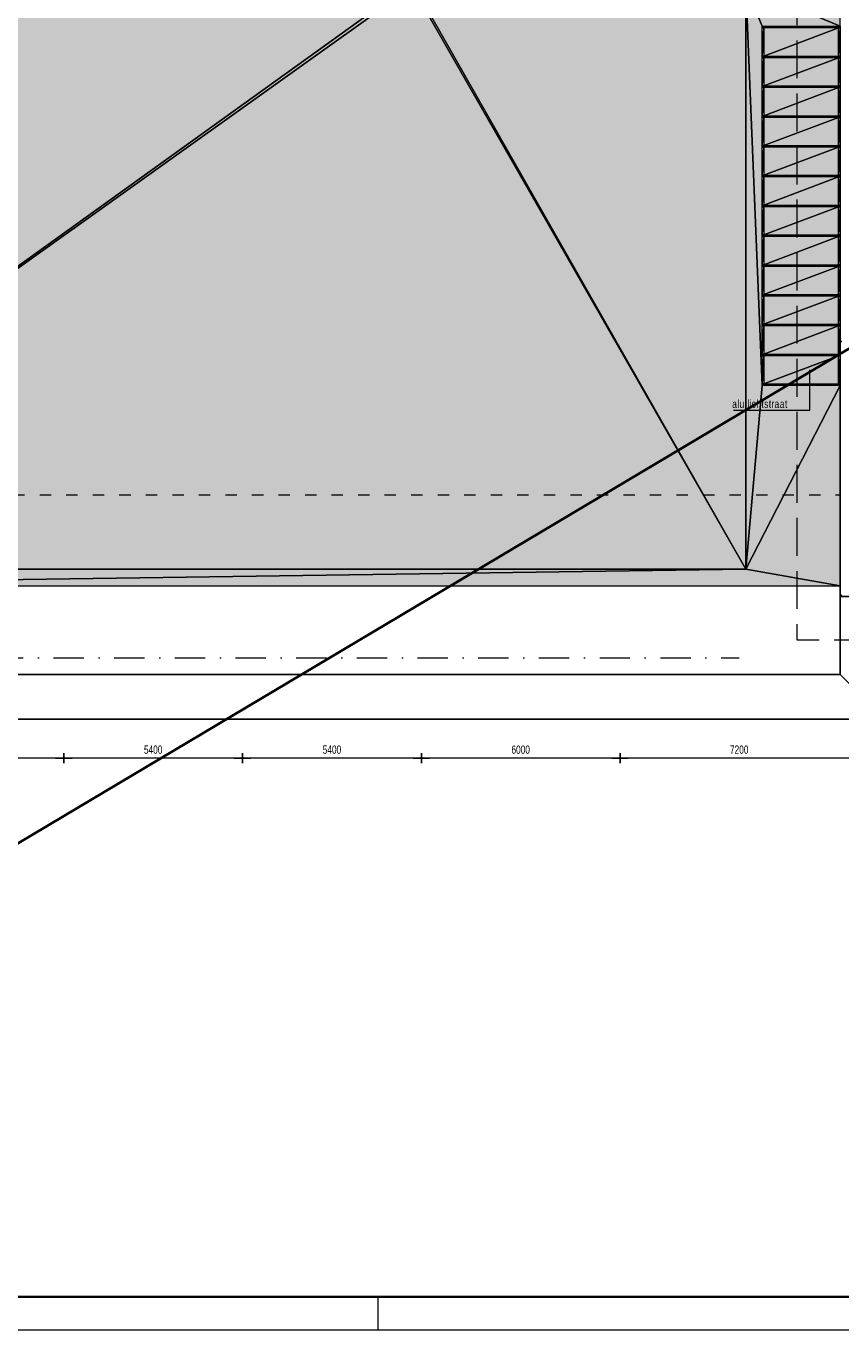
# Model space of a CAD drawing. Header units: millimetres. Extents: x -437 to 139813, y -473 to 90544.
# Tile 2 of 149: x 24174 to 48785, y 6444 to 45827. Entities that reach past the tile are written whole.
import ezdxf

# ---------------------------------------------------------------- set-up
doc = ezdxf.new("R2010")
doc.units = ezdxf.units.MM
for name, pattern in [('DGN Style 3', [1602.664289, 1144.760206, -457.904082]), ('DGN Style 4', [1832.76109, 915.808165, -457.904082, 1.14476, -457.904082]), ('DGN Style 5', [801.332144, 343.428062, -457.904082])]:
    doc.linetypes.add(name, pattern=pattern)
for name, color, linetype, lineweight in [('010 Maatvoering', 253, 'Continuous', 13), ('059 Kader (tekening)', 253, 'Continuous', 13), ('19012-DO-laag 02 - 031 Ramen - Deuren buiten', 253, 'Continuous', 13), ('19012-DO-laag 02 - 051 Grijswaarden', 253, 'Continuous', 13)]:
    doc.layers.add(name, color=color, linetype=linetype, lineweight=lineweight)
doc.layers.add('Xref', color=253, linetype='Continuous')
doc.styles.add('Arial 2.5 mm', font='arial.ttf', dxfattribs={"width": 0.72, "height": 2.5})
doc.styles.add('Style-Arial', font='arial.ttf')
doc.dimstyles.new('Arial 2.5', dxfattribs={"dimscale": 100, "dimtxt": 2.5, "dimasz": 2.5, "dimexe": 1.5, "dimexo": 0.0625, "dimgap": 1.25, "dimtad": 1, "dimdec": 0, "dimzin": 11, "dimdsep": 46, "dimtxsty": 'Style-Arial', "dimblk": 'b1_1.0', "dimcen": 0.09, "dimclrd": 256, "dimclrt": 256, "dimadec": 4, "dimazin": 3, "dimtfac": 1, "dimtdec": 0, "dimtofl": 0, "dimtmove": 0, "dimatfit": 1, "dimldrblk": 'b1_1.0', "dimfxl": 1.5, "dimfxlon": 1, "dimfrac": 2, "dimtolj": 1, "dimtzin": 11, "dimlwd": 13, "dimarcsym": 0})

# ---------------------------------------------------------------- blocks, each defined once
blk = doc.blocks.new('AE1')
at = {"layer": '059 Kader (tekening)', "color": 12, "linetype": 'Continuous', "lineweight": 13}
blk.add_line((349, 0), (349, 10), dxfattribs=at)
mesh = blk.add_polyface(dxfattribs=at)
corners = [(0, 0), (1399, 0), (1399, 841), (0, 841)]
mesh.append_faces([[corners[k] for k in face] for face in [(3, 1, 2)]], dxfattribs={"vtx0": -1, "color": 12})
mesh.append_faces([[corners[k] for k in face] for face in [(3, 0, 1)]], dxfattribs={"vtx2": -1, "color": 12})
at = {"layer": '059 Kader (tekening)', "color": 12, "linetype": 'Continuous', "lineweight": 35}
mesh = blk.add_polyface(dxfattribs=at)
corners = [(10, 10), (1389, 10), (1389, 831), (10, 831)]
mesh.append_faces([[corners[k] for k in face] for face in [(0, 2, 3)]], dxfattribs={"vtx0": -1, "color": 12})
mesh.append_faces([[corners[k] for k in face] for face in [(1, 2, 0)]], dxfattribs={"vtx1": -1, "color": 12})
blk = doc.blocks.new('b1_1.0')
at = {"layer": '010 Maatvoering'}
h = blk.add_hatch(color=256, dxfattribs=at)
edge = h.paths.add_edge_path()
edge.add_arc((0, 0), 0.111, 0, 360)
blk.add_line((0, 0), (-1, 0))
for p, q in [((0.5, 0), (-0.5, 0)), ((0, 0.5), (0, -0.5))]:
    blk.add_line(p, q, dxfattribs=at)
blk.add_circle((0, 0), 0.111, dxfattribs=at)
blk = doc.blocks.new('*D202')
at = {"layer": 'Defpoints', "color": 0, "linetype": 'Continuous', "transparency": 16777216}
for p in [(36113, 23717), (36113, 22584), (42113, 22584)]:
    blk.add_point(p, dxfattribs=at)
at = {"layer": 'Xref', "color": 0, "linetype": 'Continuous', "lineweight": -2, "transparency": 16777216}
for p, q in [((36113, 23567), (36113, 23867)), ((42113, 23567), (42113, 23867))]:
    blk.add_line(p, q, dxfattribs=at)
at = {"layer": 'Xref', "linetype": 'Continuous', "lineweight": 13, "transparency": 16777216}
blk.add_line((41863, 23717), (36363, 23717), dxfattribs=at)
at = {"layer": 'Xref', "linetype": 'Continuous', "lineweight": 13, "transparency": 16777216, "xscale": 250, "yscale": 250, "zscale": 250, "rotation": 180}
blk.add_blockref('b1_1.0', (36113, 23717), dxfattribs=at)
at = {"layer": 'Xref', "linetype": 'Continuous', "lineweight": 13, "transparency": 16777216, "xscale": 250, "yscale": 250, "zscale": 250}
blk.add_blockref('b1_1.0', (42113, 23717), dxfattribs=at)
at = {"layer": 'Xref', "linetype": 'Continuous', "lineweight": 13, "transparency": 16777216, "insert": (39113, 23970), "char_height": 250, "attachment_point": 5, "style": 'Style-Arial'}
blk.add_mtext('\\A1;\\H1x;\\W0.72;6000', dxfattribs=at)
blk = doc.blocks.new('*D203')
at = {"layer": 'Defpoints', "color": 0, "linetype": 'Continuous', "transparency": 16777216}
for p in [(30713, 23717), (30713, 22567), (36113, 22584)]:
    blk.add_point(p, dxfattribs=at)
at = {"layer": 'Xref', "color": 0, "linetype": 'Continuous', "lineweight": -2, "transparency": 16777216}
for p, q in [((30713, 23567), (30713, 23867)), ((36113, 23567), (36113, 23867))]:
    blk.add_line(p, q, dxfattribs=at)
at = {"layer": 'Xref', "linetype": 'Continuous', "lineweight": 13, "transparency": 16777216}
blk.add_line((35863, 23717), (30963, 23717), dxfattribs=at)
at = {"layer": 'Xref', "linetype": 'Continuous', "lineweight": 13, "transparency": 16777216, "xscale": 250, "yscale": 250, "zscale": 250, "rotation": 180}
blk.add_blockref('b1_1.0', (30713, 23717), dxfattribs=at)
at = {"layer": 'Xref', "linetype": 'Continuous', "lineweight": 13, "transparency": 16777216, "xscale": 250, "yscale": 250, "zscale": 250}
blk.add_blockref('b1_1.0', (36113, 23717), dxfattribs=at)
at = {"layer": 'Xref', "linetype": 'Continuous', "lineweight": 13, "transparency": 16777216, "insert": (33413, 23970), "char_height": 250, "attachment_point": 5, "style": 'Style-Arial'}
blk.add_mtext('\\A1;\\H1x;\\W0.72;5400', dxfattribs=at)
blk = doc.blocks.new('*D204')
at = {"layer": 'Defpoints', "color": 0, "linetype": 'Continuous', "transparency": 16777216}
for p in [(25313, 23717), (25313, 22567), (30713, 22567)]:
    blk.add_point(p, dxfattribs=at)
at = {"layer": 'Xref', "color": 0, "linetype": 'Continuous', "lineweight": -2, "transparency": 16777216}
for p, q in [((25313, 23567), (25313, 23867)), ((30713, 23567), (30713, 23867))]:
    blk.add_line(p, q, dxfattribs=at)
at = {"layer": 'Xref', "linetype": 'Continuous', "lineweight": 13, "transparency": 16777216}
blk.add_line((30463, 23717), (25563, 23717), dxfattribs=at)
at = {"layer": 'Xref', "linetype": 'Continuous', "lineweight": 13, "transparency": 16777216, "xscale": 250, "yscale": 250, "zscale": 250, "rotation": 180}
blk.add_blockref('b1_1.0', (25313, 23717), dxfattribs=at)
at = {"layer": 'Xref', "linetype": 'Continuous', "lineweight": 13, "transparency": 16777216, "xscale": 250, "yscale": 250, "zscale": 250}
blk.add_blockref('b1_1.0', (30713, 23717), dxfattribs=at)
at = {"layer": 'Xref', "linetype": 'Continuous', "lineweight": 13, "transparency": 16777216, "insert": (28013, 23970), "char_height": 250, "attachment_point": 5, "style": 'Style-Arial'}
blk.add_mtext('\\A1;\\H1x;\\W0.72;5400', dxfattribs=at)
blk = doc.blocks.new('*D205')
at = {"layer": 'Defpoints', "color": 0, "linetype": 'Continuous', "transparency": 16777216}
for p in [(19913, 23717), (19913, 22584), (25313, 22567)]:
    blk.add_point(p, dxfattribs=at)
at = {"layer": 'Xref', "color": 0, "linetype": 'Continuous', "lineweight": -2, "transparency": 16777216}
for p, q in [((19913, 23567), (19913, 23867)), ((25313, 23567), (25313, 23867))]:
    blk.add_line(p, q, dxfattribs=at)
at = {"layer": 'Xref', "linetype": 'Continuous', "lineweight": 13, "transparency": 16777216}
blk.add_line((25063, 23717), (20163, 23717), dxfattribs=at)
at = {"layer": 'Xref', "linetype": 'Continuous', "lineweight": 13, "transparency": 16777216, "xscale": 250, "yscale": 250, "zscale": 250, "rotation": 180}
blk.add_blockref('b1_1.0', (19913, 23717), dxfattribs=at)
at = {"layer": 'Xref', "linetype": 'Continuous', "lineweight": 13, "transparency": 16777216, "xscale": 250, "yscale": 250, "zscale": 250}
blk.add_blockref('b1_1.0', (25313, 23717), dxfattribs=at)
at = {"layer": 'Xref', "linetype": 'Continuous', "lineweight": 13, "transparency": 16777216, "insert": (22613, 23970), "char_height": 250, "attachment_point": 5, "style": 'Style-Arial'}
blk.add_mtext('\\A1;\\H1x;\\W0.72;5400', dxfattribs=at)
blk = doc.blocks.new('*U169')
at = {"layer": '19012-DO-laag 02 - 031 Ramen - Deuren buiten', "linetype": 'Continuous', "lineweight": 13}
mesh = blk.add_polyface(dxfattribs=at)
corners = [(1180.05, 5375.05), (-1179.95, 5375.05), (-1179.95, 5425.05), (1180.05, 5425.05)]
mesh.append_faces([[corners[k] for k in face] for face in [(3, 1, 2)]], dxfattribs={"vtx0": -1})
mesh.append_faces([[corners[k] for k in face] for face in [(3, 0, 1)]], dxfattribs={"vtx2": -1})
mesh = blk.add_polyface(dxfattribs=at)
corners = [(-1129.95, 4525.05), (-1179.95, 4525.05), (-1179.95, 5375.05), (-1129.95, 5375.05)]
mesh.append_faces([[corners[k] for k in face] for face in [(3, 1, 2)]], dxfattribs={"vtx0": -1})
mesh.append_faces([[corners[k] for k in face] for face in [(3, 0, 1)]], dxfattribs={"vtx2": -1})
mesh = blk.add_polyface(dxfattribs=at)
corners = [(1180.05, 4525.05), (1130.05, 4525.05), (1130.05, 5375.05), (1180.05, 5375.05)]
mesh.append_faces([[corners[k] for k in face] for face in [(3, 1, 2)]], dxfattribs={"vtx0": -1})
mesh.append_faces([[corners[k] for k in face] for face in [(3, 0, 1)]], dxfattribs={"vtx2": -1})
mesh = blk.add_polyface(dxfattribs=at)
corners = [(1180.05, 4475.05), (-1179.95, 4475.05), (-1179.95, 4525.05), (1180.05, 4525.05)]
mesh.append_faces([[corners[k] for k in face] for face in [(3, 1, 2)]], dxfattribs={"vtx0": -1})
mesh.append_faces([[corners[k] for k in face] for face in [(3, 0, 1)]], dxfattribs={"vtx2": -1})
mesh = blk.add_polyface(dxfattribs=at)
corners = [(-1129.95, 3625.05), (-1179.95, 3625.05), (-1179.95, 4475.05), (-1129.95, 4475.05)]
mesh.append_faces([[corners[k] for k in face] for face in [(3, 1, 2)]], dxfattribs={"vtx0": -1})
mesh.append_faces([[corners[k] for k in face] for face in [(3, 0, 1)]], dxfattribs={"vtx2": -1})
mesh = blk.add_polyface(dxfattribs=at)
corners = [(1180.05, 3625.05), (1130.05, 3625.05), (1130.05, 4475.05), (1180.05, 4475.05)]
mesh.append_faces([[corners[k] for k in face] for face in [(3, 1, 2)]], dxfattribs={"vtx0": -1})
mesh.append_faces([[corners[k] for k in face] for face in [(3, 0, 1)]], dxfattribs={"vtx2": -1})
mesh = blk.add_polyface(dxfattribs=at)
corners = [(1180.05, 3575.05), (-1179.95, 3575.05), (-1179.95, 3625.05), (1180.05, 3625.05)]
mesh.append_faces([[corners[k] for k in face] for face in [(3, 1, 2)]], dxfattribs={"vtx0": -1})
mesh.append_faces([[corners[k] for k in face] for face in [(3, 0, 1)]], dxfattribs={"vtx2": -1})
mesh = blk.add_polyface(dxfattribs=at)
corners = [(-1129.95, 2725.05), (-1179.95, 2725.05), (-1179.95, 3575.05), (-1129.95, 3575.05)]
mesh.append_faces([[corners[k] for k in face] for face in [(3, 1, 2)]], dxfattribs={"vtx0": -1})
mesh.append_faces([[corners[k] for k in face] for face in [(3, 0, 1)]], dxfattribs={"vtx2": -1})
mesh = blk.add_polyface(dxfattribs=at)
corners = [(1180.05, 2725.05), (1130.05, 2725.05), (1130.05, 3575.05), (1180.05, 3575.05)]
mesh.append_faces([[corners[k] for k in face] for face in [(3, 1, 2)]], dxfattribs={"vtx0": -1})
mesh.append_faces([[corners[k] for k in face] for face in [(3, 0, 1)]], dxfattribs={"vtx2": -1})
mesh = blk.add_polyface(dxfattribs=at)
corners = [(1180.05, 2675.05), (-1179.95, 2675.05), (-1179.95, 2725.05), (1180.05, 2725.05)]
mesh.append_faces([[corners[k] for k in face] for face in [(3, 1, 2)]], dxfattribs={"vtx0": -1})
mesh.append_faces([[corners[k] for k in face] for face in [(3, 0, 1)]], dxfattribs={"vtx2": -1})
mesh = blk.add_polyface(dxfattribs=at)
corners = [(-1129.95, 1825.05), (-1179.95, 1825.05), (-1179.95, 2675.05), (-1129.95, 2675.05)]
mesh.append_faces([[corners[k] for k in face] for face in [(3, 1, 2)]], dxfattribs={"vtx0": -1})
mesh.append_faces([[corners[k] for k in face] for face in [(3, 0, 1)]], dxfattribs={"vtx2": -1})
mesh = blk.add_polyface(dxfattribs=at)
corners = [(1180.05, 1825.05), (1130.05, 1825.05), (1130.05, 2675.05), (1180.05, 2675.05)]
mesh.append_faces([[corners[k] for k in face] for face in [(3, 1, 2)]], dxfattribs={"vtx0": -1})
mesh.append_faces([[corners[k] for k in face] for face in [(3, 0, 1)]], dxfattribs={"vtx2": -1})
mesh = blk.add_polyface(dxfattribs=at)
corners = [(1180.05, 1775.05), (-1179.95, 1775.05), (-1179.95, 1825.05), (1180.05, 1825.05)]
mesh.append_faces([[corners[k] for k in face] for face in [(3, 1, 2)]], dxfattribs={"vtx0": -1})
mesh.append_faces([[corners[k] for k in face] for face in [(3, 0, 1)]], dxfattribs={"vtx2": -1})
mesh = blk.add_polyface(dxfattribs=at)
corners = [(-1129.95, 925.05), (-1179.95, 925.05), (-1179.95, 1775.05), (-1129.95, 1775.05)]
mesh.append_faces([[corners[k] for k in face] for face in [(3, 1, 2)]], dxfattribs={"vtx0": -1})
mesh.append_faces([[corners[k] for k in face] for face in [(3, 0, 1)]], dxfattribs={"vtx2": -1})
mesh = blk.add_polyface(dxfattribs=at)
corners = [(1180.05, 925.05), (1130.05, 925.05), (1130.05, 1775.05), (1180.05, 1775.05)]
mesh.append_faces([[corners[k] for k in face] for face in [(3, 1, 2)]], dxfattribs={"vtx0": -1})
mesh.append_faces([[corners[k] for k in face] for face in [(3, 0, 1)]], dxfattribs={"vtx2": -1})
mesh = blk.add_polyface(dxfattribs=at)
corners = [(1180.05, 875.05), (-1179.95, 875.05), (-1179.95, 925.05), (1180.05, 925.05)]
mesh.append_faces([[corners[k] for k in face] for face in [(3, 1, 2)]], dxfattribs={"vtx0": -1})
mesh.append_faces([[corners[k] for k in face] for face in [(3, 0, 1)]], dxfattribs={"vtx2": -1})
mesh = blk.add_polyface(dxfattribs=at)
corners = [(-1129.95, 25.05), (-1179.95, 25.05), (-1179.95, 875.05), (-1129.95, 875.05)]
mesh.append_faces([[corners[k] for k in face] for face in [(3, 1, 2)]], dxfattribs={"vtx0": -1})
mesh.append_faces([[corners[k] for k in face] for face in [(3, 0, 1)]], dxfattribs={"vtx2": -1})
mesh = blk.add_polyface(dxfattribs=at)
corners = [(1180.05, 25.05), (1130.05, 25.05), (1130.05, 875.05), (1180.05, 875.05)]
mesh.append_faces([[corners[k] for k in face] for face in [(3, 1, 2)]], dxfattribs={"vtx0": -1})
mesh.append_faces([[corners[k] for k in face] for face in [(3, 0, 1)]], dxfattribs={"vtx2": -1})
mesh = blk.add_polyface(dxfattribs=at)
corners = [(1180.05, -24.95), (-1179.95, -24.95), (-1179.95, 25.05), (1180.05, 25.05)]
mesh.append_faces([[corners[k] for k in face] for face in [(3, 1, 2)]], dxfattribs={"vtx0": -1})
mesh.append_faces([[corners[k] for k in face] for face in [(3, 0, 1)]], dxfattribs={"vtx2": -1})
mesh = blk.add_polyface(dxfattribs=at)
corners = [(-1129.95, -874.95), (-1179.95, -874.95), (-1179.95, -24.95), (-1129.95, -24.95)]
mesh.append_faces([[corners[k] for k in face] for face in [(3, 1, 2)]], dxfattribs={"vtx0": -1})
mesh.append_faces([[corners[k] for k in face] for face in [(3, 0, 1)]], dxfattribs={"vtx2": -1})
mesh = blk.add_polyface(dxfattribs=at)
corners = [(1180.05, -874.95), (1130.05, -874.95), (1130.05, -24.95), (1180.05, -24.95)]
mesh.append_faces([[corners[k] for k in face] for face in [(3, 1, 2)]], dxfattribs={"vtx0": -1})
mesh.append_faces([[corners[k] for k in face] for face in [(3, 0, 1)]], dxfattribs={"vtx2": -1})
mesh = blk.add_polyface(dxfattribs=at)
corners = [(1180.05, -924.95), (-1179.95, -924.95), (-1179.95, -874.95), (1180.05, -874.95)]
mesh.append_faces([[corners[k] for k in face] for face in [(3, 1, 2)]], dxfattribs={"vtx0": -1})
mesh.append_faces([[corners[k] for k in face] for face in [(3, 0, 1)]], dxfattribs={"vtx2": -1})
mesh = blk.add_polyface(dxfattribs=at)
corners = [(-1129.95, -1774.95), (-1179.95, -1774.95), (-1179.95, -924.95), (-1129.95, -924.95)]
mesh.append_faces([[corners[k] for k in face] for face in [(3, 1, 2)]], dxfattribs={"vtx0": -1})
mesh.append_faces([[corners[k] for k in face] for face in [(3, 0, 1)]], dxfattribs={"vtx2": -1})
mesh = blk.add_polyface(dxfattribs=at)
corners = [(1180.05, -1774.95), (1130.05, -1774.95), (1130.05, -924.95), (1180.05, -924.95)]
mesh.append_faces([[corners[k] for k in face] for face in [(3, 1, 2)]], dxfattribs={"vtx0": -1})
mesh.append_faces([[corners[k] for k in face] for face in [(3, 0, 1)]], dxfattribs={"vtx2": -1})
mesh = blk.add_polyface(dxfattribs=at)
corners = [(1180.05, -1824.95), (-1179.95, -1824.95), (-1179.95, -1774.95), (1180.05, -1774.95)]
mesh.append_faces([[corners[k] for k in face] for face in [(3, 1, 2)]], dxfattribs={"vtx0": -1})
mesh.append_faces([[corners[k] for k in face] for face in [(3, 0, 1)]], dxfattribs={"vtx2": -1})
mesh = blk.add_polyface(dxfattribs=at)
corners = [(-1129.95, -2674.95), (-1179.95, -2674.95), (-1179.95, -1824.95), (-1129.95, -1824.95)]
mesh.append_faces([[corners[k] for k in face] for face in [(3, 1, 2)]], dxfattribs={"vtx0": -1})
mesh.append_faces([[corners[k] for k in face] for face in [(3, 0, 1)]], dxfattribs={"vtx2": -1})
mesh = blk.add_polyface(dxfattribs=at)
corners = [(1180.05, -2674.95), (1130.05, -2674.95), (1130.05, -1824.95), (1180.05, -1824.95)]
mesh.append_faces([[corners[k] for k in face] for face in [(3, 1, 2)]], dxfattribs={"vtx0": -1})
mesh.append_faces([[corners[k] for k in face] for face in [(3, 0, 1)]], dxfattribs={"vtx2": -1})
mesh = blk.add_polyface(dxfattribs=at)
corners = [(1180.05, -2724.95), (-1179.95, -2724.95), (-1179.95, -2674.95), (1180.05, -2674.95)]
mesh.append_faces([[corners[k] for k in face] for face in [(3, 1, 2)]], dxfattribs={"vtx0": -1})
mesh.append_faces([[corners[k] for k in face] for face in [(3, 0, 1)]], dxfattribs={"vtx2": -1})
mesh = blk.add_polyface(dxfattribs=at)
corners = [(-1129.95, -3574.95), (-1179.95, -3574.95), (-1179.95, -2724.95), (-1129.95, -2724.95)]
mesh.append_faces([[corners[k] for k in face] for face in [(3, 1, 2)]], dxfattribs={"vtx0": -1})
mesh.append_faces([[corners[k] for k in face] for face in [(3, 0, 1)]], dxfattribs={"vtx2": -1})
mesh = blk.add_polyface(dxfattribs=at)
corners = [(1180.05, -3574.95), (1130.05, -3574.95), (1130.05, -2724.95), (1180.05, -2724.95)]
mesh.append_faces([[corners[k] for k in face] for face in [(3, 1, 2)]], dxfattribs={"vtx0": -1})
mesh.append_faces([[corners[k] for k in face] for face in [(3, 0, 1)]], dxfattribs={"vtx2": -1})
mesh = blk.add_polyface(dxfattribs=at)
corners = [(1180.05, -3624.95), (-1179.95, -3624.95), (-1179.95, -3574.95), (1180.05, -3574.95)]
mesh.append_faces([[corners[k] for k in face] for face in [(3, 1, 2)]], dxfattribs={"vtx0": -1})
mesh.append_faces([[corners[k] for k in face] for face in [(3, 0, 1)]], dxfattribs={"vtx2": -1})
mesh = blk.add_polyface(dxfattribs=at)
corners = [(-1129.95, -4474.95), (-1179.95, -4474.95), (-1179.95, -3624.95), (-1129.95, -3624.95)]
mesh.append_faces([[corners[k] for k in face] for face in [(3, 1, 2)]], dxfattribs={"vtx0": -1})
mesh.append_faces([[corners[k] for k in face] for face in [(3, 0, 1)]], dxfattribs={"vtx2": -1})
mesh = blk.add_polyface(dxfattribs=at)
corners = [(1180.05, -4474.95), (1130.05, -4474.95), (1130.05, -3624.95), (1180.05, -3624.95)]
mesh.append_faces([[corners[k] for k in face] for face in [(3, 1, 2)]], dxfattribs={"vtx0": -1})
mesh.append_faces([[corners[k] for k in face] for face in [(3, 0, 1)]], dxfattribs={"vtx2": -1})
mesh = blk.add_polyface(dxfattribs=at)
corners = [(1180.05, -4524.95), (-1179.95, -4524.95), (-1179.95, -4474.95), (1180.05, -4474.95)]
mesh.append_faces([[corners[k] for k in face] for face in [(3, 1, 2)]], dxfattribs={"vtx0": -1})
mesh.append_faces([[corners[k] for k in face] for face in [(3, 0, 1)]], dxfattribs={"vtx2": -1})
mesh = blk.add_polyface(dxfattribs=at)
corners = [(-1129.95, -5374.95), (-1179.95, -5374.95), (-1179.95, -4524.95), (-1129.95, -4524.95)]
mesh.append_faces([[corners[k] for k in face] for face in [(3, 1, 2)]], dxfattribs={"vtx0": -1})
mesh.append_faces([[corners[k] for k in face] for face in [(3, 0, 1)]], dxfattribs={"vtx2": -1})
mesh = blk.add_polyface(dxfattribs=at)
corners = [(1180.05, -5424.95), (-1179.95, -5424.95), (-1179.95, -5374.95), (1180.05, -5374.95)]
mesh.append_faces([[corners[k] for k in face] for face in [(3, 1, 2)]], dxfattribs={"vtx0": -1})
mesh.append_faces([[corners[k] for k in face] for face in [(3, 0, 1)]], dxfattribs={"vtx2": -1})
blk = doc.blocks.new('*U168')
at = {"layer": '19012-DO-laag 02 - 051 Grijswaarden', "linetype": 'Continuous', "lineweight": 13, "transparency": 33554559}
for points in [[(1130.05, 4525.05), (-1129.95, 4525.05), (-1129.95, 5375.05), (1130.05, 5375.05)], [(1130.05, 3625.05), (-1129.95, 3625.05), (-1129.95, 4475.05), (1130.05, 4475.05)], [(1130.05, 2725.05), (-1129.95, 2725.05), (-1129.95, 3575.05), (1130.05, 3575.05)], [(1130.05, 1825.05), (-1129.95, 1825.05), (-1129.95, 2675.05), (1130.05, 2675.05)], [(1130.05, 925.05), (-1129.95, 925.05), (-1129.95, 1775.05), (1130.05, 1775.05)], [(1130.05, 25.05), (-1129.95, 25.05), (-1129.95, 875.05), (1130.05, 875.05)], [(1130.05, -874.95), (-1129.95, -874.95), (-1129.95, -24.95), (1130.05, -24.95)], [(1130.05, -1774.95), (-1129.95, -1774.95), (-1129.95, -924.95), (1130.05, -924.95)], [(1130.05, -2674.95), (-1129.95, -2674.95), (-1129.95, -1824.95), (1130.05, -1824.95)], [(1130.05, -3574.95), (-1129.95, -3574.95), (-1129.95, -2724.95), (1130.05, -2724.95)], [(1130.05, -4474.95), (-1129.95, -4474.95), (-1129.95, -3624.95), (1130.05, -3624.95)], [(1130.05, -5374.95), (-1129.95, -5374.95), (-1129.95, -4524.95), (1130.05, -4524.95)]]:
    blk.add_hatch(color=254, dxfattribs=at).paths.add_polyline_path(points)
at = {"layer": '19012-DO-laag 02 - 031 Ramen - Deuren buiten', "linetype": 'Continuous', "lineweight": 13}
blk.add_blockref('*U169', (0, 0), dxfattribs=at)
at = {"layer": '19012-DO-laag 02 - 051 Grijswaarden', "color": 254, "linetype": 'Continuous', "lineweight": 13, "transparency": 33554559}
mesh = blk.add_polyface(dxfattribs=at)
corners = [(1130.05, 5375.05), (-1129.95, 5375.05), (-1129.95, 4525.05), (1130.05, 4525.05)]
mesh.append_faces([[corners[k] for k in face] for face in [(0, 2, 3)]], dxfattribs={"vtx0": -1, "color": 254})
mesh.append_faces([[corners[k] for k in face] for face in [(1, 2, 0)]], dxfattribs={"vtx1": -1, "color": 254})
mesh = blk.add_polyface(dxfattribs=at)
corners = [(1130.05, 4475.05), (-1129.95, 4475.05), (-1129.95, 3625.05), (1130.05, 3625.05)]
mesh.append_faces([[corners[k] for k in face] for face in [(0, 2, 3)]], dxfattribs={"vtx0": -1, "color": 254})
mesh.append_faces([[corners[k] for k in face] for face in [(1, 2, 0)]], dxfattribs={"vtx1": -1, "color": 254})
mesh = blk.add_polyface(dxfattribs=at)
corners = [(1130.05, 3575.05), (-1129.95, 3575.05), (-1129.95, 2725.05), (1130.05, 2725.05)]
mesh.append_faces([[corners[k] for k in face] for face in [(0, 2, 3)]], dxfattribs={"vtx0": -1, "color": 254})
mesh.append_faces([[corners[k] for k in face] for face in [(1, 2, 0)]], dxfattribs={"vtx1": -1, "color": 254})
mesh = blk.add_polyface(dxfattribs=at)
corners = [(1130.05, 2675.05), (-1129.95, 2675.05), (-1129.95, 1825.05), (1130.05, 1825.05)]
mesh.append_faces([[corners[k] for k in face] for face in [(0, 2, 3)]], dxfattribs={"vtx0": -1, "color": 254})
mesh.append_faces([[corners[k] for k in face] for face in [(1, 2, 0)]], dxfattribs={"vtx1": -1, "color": 254})
mesh = blk.add_polyface(dxfattribs=at)
corners = [(1130.05, 1775.05), (-1129.95, 1775.05), (-1129.95, 925.05), (1130.05, 925.05)]
mesh.append_faces([[corners[k] for k in face] for face in [(0, 2, 3)]], dxfattribs={"vtx0": -1, "color": 254})
mesh.append_faces([[corners[k] for k in face] for face in [(1, 2, 0)]], dxfattribs={"vtx1": -1, "color": 254})
mesh = blk.add_polyface(dxfattribs=at)
corners = [(1130.05, 875.05), (-1129.95, 875.05), (-1129.95, 25.05), (1130.05, 25.05)]
mesh.append_faces([[corners[k] for k in face] for face in [(0, 2, 3)]], dxfattribs={"vtx0": -1, "color": 254})
mesh.append_faces([[corners[k] for k in face] for face in [(1, 2, 0)]], dxfattribs={"vtx1": -1, "color": 254})
mesh = blk.add_polyface(dxfattribs=at)
corners = [(1130.05, -24.95), (-1129.95, -24.95), (-1129.95, -874.95), (1130.05, -874.95)]
mesh.append_faces([[corners[k] for k in face] for face in [(0, 2, 3)]], dxfattribs={"vtx0": -1, "color": 254})
mesh.append_faces([[corners[k] for k in face] for face in [(1, 2, 0)]], dxfattribs={"vtx1": -1, "color": 254})
mesh = blk.add_polyface(dxfattribs=at)
corners = [(1130.05, -924.95), (-1129.95, -924.95), (-1129.95, -1774.95), (1130.05, -1774.95)]
mesh.append_faces([[corners[k] for k in face] for face in [(0, 2, 3)]], dxfattribs={"vtx0": -1, "color": 254})
mesh.append_faces([[corners[k] for k in face] for face in [(1, 2, 0)]], dxfattribs={"vtx1": -1, "color": 254})
mesh = blk.add_polyface(dxfattribs=at)
corners = [(1130.05, -1824.95), (-1129.95, -1824.95), (-1129.95, -2674.95), (1130.05, -2674.95)]
mesh.append_faces([[corners[k] for k in face] for face in [(0, 2, 3)]], dxfattribs={"vtx0": -1, "color": 254})
mesh.append_faces([[corners[k] for k in face] for face in [(1, 2, 0)]], dxfattribs={"vtx1": -1, "color": 254})
mesh = blk.add_polyface(dxfattribs=at)
corners = [(1130.05, -2724.95), (-1129.95, -2724.95), (-1129.95, -3574.95), (1130.05, -3574.95)]
mesh.append_faces([[corners[k] for k in face] for face in [(0, 2, 3)]], dxfattribs={"vtx0": -1, "color": 254})
mesh.append_faces([[corners[k] for k in face] for face in [(1, 2, 0)]], dxfattribs={"vtx1": -1, "color": 254})
mesh = blk.add_polyface(dxfattribs=at)
corners = [(1130.05, -3624.95), (-1129.95, -3624.95), (-1129.95, -4474.95), (1130.05, -4474.95)]
mesh.append_faces([[corners[k] for k in face] for face in [(0, 2, 3)]], dxfattribs={"vtx0": -1, "color": 254})
mesh.append_faces([[corners[k] for k in face] for face in [(1, 2, 0)]], dxfattribs={"vtx1": -1, "color": 254})
mesh = blk.add_polyface(dxfattribs=at)
corners = [(1130.05, -4524.95), (-1129.95, -4524.95), (-1129.95, -5374.95), (1130.05, -5374.95)]
mesh.append_faces([[corners[k] for k in face] for face in [(0, 2, 3)]], dxfattribs={"vtx0": -1, "color": 254})
mesh.append_faces([[corners[k] for k in face] for face in [(1, 2, 0)]], dxfattribs={"vtx1": -1, "color": 254})
blk = doc.blocks.new('*D182')
at = {"layer": 'Defpoints', "color": 0, "linetype": 'Continuous', "transparency": 16777216}
for p in [(42113, 23717), (42113, 22584), (49313, 22584)]:
    blk.add_point(p, dxfattribs=at)
at = {"layer": 'Xref', "color": 0, "linetype": 'Continuous', "lineweight": -2, "transparency": 16777216}
for p, q in [((42113, 23567), (42113, 23867)), ((49313, 23567), (49313, 23867))]:
    blk.add_line(p, q, dxfattribs=at)
at = {"layer": 'Xref', "linetype": 'Continuous', "lineweight": 13, "transparency": 16777216}
blk.add_line((49063, 23717), (42363, 23717), dxfattribs=at)
at = {"layer": 'Xref', "linetype": 'Continuous', "lineweight": 13, "transparency": 16777216, "xscale": 250, "yscale": 250, "zscale": 250, "rotation": 180}
blk.add_blockref('b1_1.0', (42113, 23717), dxfattribs=at)
at = {"layer": 'Xref', "linetype": 'Continuous', "lineweight": 13, "transparency": 16777216, "xscale": 250, "yscale": 250, "zscale": 250}
blk.add_blockref('b1_1.0', (49313, 23717), dxfattribs=at)
at = {"layer": 'Xref', "linetype": 'Continuous', "lineweight": 13, "transparency": 16777216, "insert": (45713, 23970), "char_height": 250, "attachment_point": 5, "style": 'Style-Arial'}
blk.add_mtext('\\A1;\\H1x;\\W0.72;7200', dxfattribs=at)

msp = doc.modelspace()

# ---------------------------------------------------------------- hatches: boundary and pattern name
at = {"layer": 'Xref', "linetype": 'Continuous', "lineweight": 25}
h = msp.add_hatch(dxfattribs=at)
h.set_pattern_fill('MAT003', color=256, style=0, pattern_type=2)
h.set_pattern_definition([(0, (33876.5, 48387.4), (-1000.2, -1000), [0.2, -1000]), (0, (33966.5, 48548.6), (-1000.2, -1000), [0.2, -1000]), (0, (34103.7, 48421.5), (-1000.2, -1000), [0.2, -1000]), (0, (34307.1, 48469.8), (-1000.2, -1000), [0.2, -1000]), (0, (34512.9, 48413.8), (-1000.2, -1000), [0.2, -1000]), (0, (34764.5, 48441.8), (-1000.2, -1000), [0.2, -1000]), (0, (34627.3, 48566.4), (-1000.2, -1000), [0.2, -1000]), (0, (34744, 48629), (-1000.2, -1000), [0.2, -1000]), (0, (34434.1, 48614.7), (-1000.2, -1000), [0.2, -1000]), (0, (34174.9, 48637.6), (-1000.2, -1000), [0.2, -1000]), (0, (34017.3, 48690.9), (-1000.2, -1000), [0.2, -1000]), (0, (34352.8, 48759.6), (-1000.2, -1000), [0.2, -1000]), (0, (34540.9, 48731.6), (-1000.2, -1000), [0.2, -1000]), (0, (33903, 48876.5), (-1000.2, -1000), [0.2, -1000]), (0, (34146.9, 48823.1), (-1000.2, -1000), [0.2, -1000]), (0, (34291.8, 48904.5), (-1000.2, -1000), [0.2, -1000]), (0, (34748.1, 48796.2), (-1000.2, -1000), [0.2, -1000]), (0, (34538.3, 48904.5), (-1000.2, -1000), [0.2, -1000]), (0, (34640, 48957.9), (-1000.2, -1000), [0.2, -1000]), (0, (34769.1, 49032), (-1000.2, -1000), [0.2, -1000]), (0, (34685.8, 49135.8), (-1000.2, -1000), [0.2, -1000]), (0, (34500.2, 49135.8), (-1000.2, -1000), [0.2, -1000]), (0, (34368.1, 49046.9), (-1000.2, -1000), [0.2, -1000]), (0, (34218.1, 49128.2), (-1000.2, -1000), [0.2, -1000]), (0, (34063.1, 49008.7), (-1000.2, -1000), [0.2, -1000]), (0, (33925.8, 49102.8), (-1000.2, -1000), [0.2, -1000]), (0, (34052.9, 49270.6), (-1000.2, -1000), [0.2, -1000]), (0, (34345.2, 49194.3), (-1000.2, -1000), [0.2, -1000]), (0, (34241, 49339.2), (-1000.2, -1000), [0.2, -1000]), (0, (34469.7, 49331.6), (-1000.2, -1000), [0.2, -1000]), (0, (34660.3, 49280.8), (-1000.2, -1000), [0.2, -1000]), (0, (34835.7, 49235), (-1000.2, -1000), [0.2, -1000]), (0, (34876.5, 49387.4), (-1000.2, -1000), [0.2, -1000])])
h.paths.add_polyline_path([(36583, 52674.2), (30288, 52674.2), (30288, 50234.2), (16738, 50234.2), (16738, 52674.2), (10693, 52674.2), (10693, 28924.2), (48763, 28924.2), (48763, 34969.2), (46403, 34969.2), (46403, 45819.2), (48763, 45819.2), (48763, 49419.2), (38863, 49419.2), (38863, 60499.2), (41563, 60499.2), (41563, 67361.3), (41588.5, 67361.3), (41608, 71194.2), (36583, 71194.2)])
h.paths.add_polyline_path([(11193, 49744.2), (35833, 49744.2), (35833, 47019.2), (45913, 47019.2), (45913, 29424.2), (11193, 29424.2)], flags=16)
h = msp.add_hatch(dxfattribs=at)
h.set_pattern_fill('MAT003', color=256, style=0, pattern_type=2)
h.set_pattern_definition([(0, (121.3, 40892.7), (-1000.2, -1000), [0.2, -1000]), (0, (211.3, 41053.8), (-1000.2, -1000), [0.2, -1000]), (0, (348.5, 40926.7), (-1000.2, -1000), [0.2, -1000]), (0, (551.8, 40975), (-1000.2, -1000), [0.2, -1000]), (0, (757.7, 40919.1), (-1000.2, -1000), [0.2, -1000]), (0, (1009.3, 40947.1), (-1000.2, -1000), [0.2, -1000]), (0, (872.1, 41071.6), (-1000.2, -1000), [0.2, -1000]), (0, (988.8, 41134.2), (-1000.2, -1000), [0.2, -1000]), (0, (678.9, 41119.9), (-1000.2, -1000), [0.2, -1000]), (0, (419.7, 41142.8), (-1000.2, -1000), [0.2, -1000]), (0, (262.1, 41196.2), (-1000.2, -1000), [0.2, -1000]), (0, (597.6, 41264.9), (-1000.2, -1000), [0.2, -1000]), (0, (785.7, 41236.9), (-1000.2, -1000), [0.2, -1000]), (0, (147.7, 41381.8), (-1000.2, -1000), [0.2, -1000]), (0, (391.7, 41328.4), (-1000.2, -1000), [0.2, -1000]), (0, (536.6, 41409.8), (-1000.2, -1000), [0.2, -1000]), (0, (992.9, 41301.4), (-1000.2, -1000), [0.2, -1000]), (0, (783.1, 41409.8), (-1000.2, -1000), [0.2, -1000]), (0, (884.8, 41463.1), (-1000.2, -1000), [0.2, -1000]), (0, (1013.9, 41537.3), (-1000.2, -1000), [0.2, -1000]), (0, (930.5, 41641.1), (-1000.2, -1000), [0.2, -1000]), (0, (745, 41641.1), (-1000.2, -1000), [0.2, -1000]), (0, (612.8, 41552.1), (-1000.2, -1000), [0.2, -1000]), (0, (462.9, 41633.5), (-1000.2, -1000), [0.2, -1000]), (0, (307.9, 41514), (-1000.2, -1000), [0.2, -1000]), (0, (170.6, 41608.1), (-1000.2, -1000), [0.2, -1000]), (0, (297.7, 41775.8), (-1000.2, -1000), [0.2, -1000]), (0, (590, 41699.6), (-1000.2, -1000), [0.2, -1000]), (0, (485.8, 41844.5), (-1000.2, -1000), [0.2, -1000]), (0, (714.5, 41836.9), (-1000.2, -1000), [0.2, -1000]), (0, (905.1, 41786), (-1000.2, -1000), [0.2, -1000]), (0, (1080.5, 41740.3), (-1000.2, -1000), [0.2, -1000]), (0, (1121.3, 41892.7), (-1000.2, -1000), [0.2, -1000])])
h.paths.add_polyline_path([(11193, 49744.2), (35833, 49744.2), (35833, 47144.2), (45913, 47144.2), (45913, 29424.2), (11193, 29424.2)])

# ---------------------------------------------------------------- linework, layer by layer
for p, q in [((48763, 36299.2), (48813, 36299.2)), ((48763, 36299.2), (48763, 28594.2)), ((48763, 28594.2), (48813, 28644.2)), ((48763, 28594.2), (52868, 28594.2))]:
    msp.add_line(p, q, dxfattribs=at)
at = {"layer": 'Xref', "linetype": 'DGN Style 4', "lineweight": 13}
msp.add_line((12174.5, 26744.2), (45713, 26744.2), dxfattribs=at)
at = {"layer": 'Xref', "linetype": 'Continuous', "lineweight": 13}
msp.add_line((48763, 26239.2), (50113, 24889.2), dxfattribs=at)
at = {"layer": 'Xref', "linetype": 'DGN Style 3', "lineweight": 13, "flags": 128}
msp.add_lwpolyline([(41563, 61849.2), (37513, 61849.2), (37513, 48069.2), (47458, 48069.2), (47458, 27289.2), (76368, 27289.2), (76368, 56199.2), (60468, 56199.2)], dxfattribs=at)
at = {"layer": 'Xref', "linetype": 'Continuous', "lineweight": 25, "flags": 128}
msp.add_lwpolyline([(10443, 52674.2), (10443, 26239.2), (48763, 26239.2), (48763, 28594.2)], dxfattribs=at)
at = {"layer": 'Xref', "linetype": 'DGN Style 5', "lineweight": 13, "flags": 128}
msp.add_lwpolyline([(13463, 52594.2), (13463, 31664.2), (48763, 31664.2)], dxfattribs=at)
at = {"layer": 'Xref', "lineweight": 25, "flags": 128}
msp.add_lwpolyline([(9058, 51419.2), (9058, 24889.2), (50113, 24889.2), (50113, 28594.2)], dxfattribs=at)
at = {"layer": 'Xref', "linetype": 'Continuous', "lineweight": 13, "flags": 128}
msp.add_lwpolyline([(45540.8, 34227), (47847.7, 34227), (47847.7, 35444.2)], dxfattribs=at)

# ---------------------------------------------------------------- block references
at = {"layer": 'Xref', "linetype": 'Continuous', "lineweight": 35, "xscale": 100, "yscale": 100, "zscale": 100}
msp.add_blockref('AE1', (-87, 6444.2), dxfattribs=at)
at = {"layer": 'Xref', "linetype": 'Continuous', "lineweight": 13, "transparency": 33554559}
msp.add_blockref('*U168', (47582.9, 40394.2), dxfattribs=at)

# ---------------------------------------------------------------- texts
at = {"layer": 'Xref', "linetype": 'Continuous', "lineweight": 13, "insert": (45502.4, 34286.2), "char_height": 250, "attachment_point": 7, "line_spacing_factor": 0.6, "style": 'Arial 2.5 mm'}
msp.add_mtext('\\H1x;\\W0.72;\\T1.130;alu lichtstraat', dxfattribs=at)

# ---------------------------------------------------------------- dimensions: what is measured, and where the dimension line sits
at = {"layer": 'Xref', "linetype": 'Continuous', "lineweight": 13}
for base, p1, p2, picture, middle in [((19913, 23717.4), (25313, 22567.4), (19913, 22584.2), '*D205', (22613, 23970)), ((25313, 23717.4), (30713, 22567.4), (25313, 22567.4), '*D204', (28013, 23970)), ((30713, 23717.4), (36113, 22584.2), (30713, 22567.4), '*D203', (33413, 23970)), ((36113, 23717.4), (42113, 22584.2), (36113, 22584.2), '*D202', (39113, 23970)), ((42113, 23717.4), (49313, 22584.2), (42113, 22584.2), '*D182', (45713, 23970))]:
    dim = msp.add_linear_dim(base=base, p1=p1, p2=p2, angle=180, text='\\H1x;\\W0.72;<>', dimstyle='Arial 2.5', dxfattribs=at)
    dim.commit()
    dim.dimension.update_dxf_attribs({"geometry": picture, "text_midpoint": middle})

# ---------------------------------------------------------------- meshes
mesh = msp.add_polyface(dxfattribs=at)
corners = [(36583, 52674.2), (30288, 52674.2), (30288, 50234.2), (16738, 50234.2), (16738, 52674.2), (10693, 52674.2), (10693, 28924.2), (48763, 28924.2), (48763, 34969.2), (46403, 34969.2), (46403, 45819.2), (48763, 45819.2), (48763, 49419.2), (38863, 49419.2), (38863, 60499.2), (41563, 60499.2), (41563, 67361.3), (41588.5, 67361.3), (41608, 71194.2), (36583, 71194.2), (11193, 49744.2), (35833, 49744.2), (35833, 47019.2), (45913, 47019.2), (45913, 29424.2), (11193, 29424.2)]
mesh.append_faces([[corners[k] for k in face] for face in [(16, 14, 15), (18, 16, 17)]], dxfattribs={"vtx0": -1})
mesh.append_faces([[corners[k] for k in face] for face in [(22, 13, 21), (2, 21, 1), (21, 3, 20), (0, 14, 19), (19, 16, 18), (25, 6, 24), (6, 20, 5), (5, 20, 4), (4, 20, 3), (7, 24, 6), (23, 13, 22)]], dxfattribs={"vtx0": -1, "vtx1": -1})
mesh.append_faces([[corners[k] for k in face] for face in [(21, 13, 0), (19, 14, 16)]], dxfattribs={"vtx0": -1, "vtx1": -1, "vtx2": -1})
mesh.append_faces([[corners[k] for k in face] for face in [(0, 13, 14), (21, 0, 1), (21, 2, 3), (6, 25, 20), (24, 7, 8), (24, 8, 9), (23, 9, 10), (9, 23, 24), (23, 10, 11), (23, 11, 12), (23, 12, 13)]], dxfattribs={"vtx0": -1, "vtx2": -1})
mesh = msp.add_polyface(dxfattribs=at)
corners = [(45913, 29424.2), (45913, 47019.2), (35833, 47019.2), (35833, 49744.2), (11193, 49744.2), (11193, 29424.2)]
mesh.append_faces([[corners[k] for k in face] for face in [(4, 2, 3), (2, 0, 1)]], dxfattribs={"vtx0": -1})
mesh.append_faces([[corners[k] for k in face] for face in [(5, 2, 4)]], dxfattribs={"vtx0": -1, "vtx1": -1})
mesh.append_faces([[corners[k] for k in face] for face in [(2, 5, 0)]], dxfattribs={"vtx0": -1, "vtx2": -1})
mesh = msp.add_polyface(dxfattribs=at)
corners = [(11193, 49744.2), (35833, 49744.2), (35833, 47144.2), (45913, 47144.2), (45913, 29424.2), (11193, 29424.2)]
mesh.append_faces([[corners[k] for k in face] for face in [(4, 2, 3), (2, 0, 1)]], dxfattribs={"vtx0": -1})
mesh.append_faces([[corners[k] for k in face] for face in [(5, 2, 4), (0, 2, 5)]], dxfattribs={"vtx0": -1, "vtx1": -1})
mesh = msp.add_polyface(dxfattribs=at)
corners = [(48763, 35019.2), (48713, 35019.2), (48713, 35869.2), (48763, 35869.2)]
mesh.append_faces([[corners[k] for k in face] for face in [(3, 1, 2)]], dxfattribs={"vtx0": -1})
mesh.append_faces([[corners[k] for k in face] for face in [(3, 0, 1)]], dxfattribs={"vtx2": -1})

doc.saveas('drawing.dxf')
